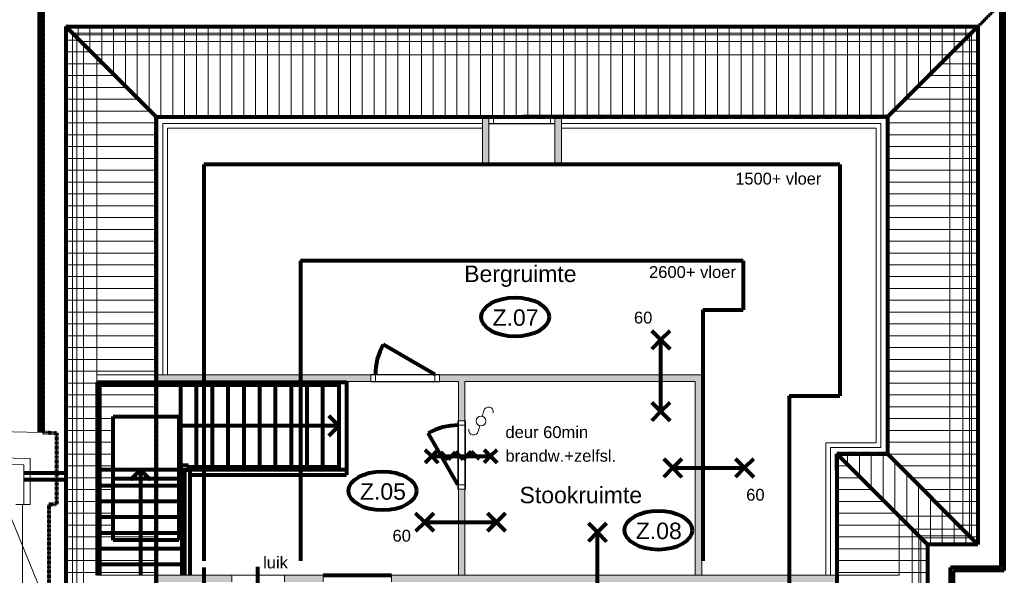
# Model space of a CAD drawing. Header units: millimetres. Extents: x -90830 to 24172, y -102460 to 73669.
# Tile 117 of 198: x -525 to 14445, y 14448 to 22902. Entities that reach past the tile are written whole.
import ezdxf

# ---------------------------------------------------------------- set-up
doc = ezdxf.new("R2010")
doc.units = ezdxf.units.MM
doc.linetypes.add('PUNKT2_S9', pattern=[0.001, 0, -0.001])
for name, color, linetype, lineweight in [('Algemeen', 253, 'Continuous', 9), ('Algemeen01', 253, 'Continuous', 80), ('D21-BUITENWANDEN', 253, 'Continuous', 9), ('Dakverdiepingsweergave', 253, 'PUNKT2_S9', 80), ('Standard', 253, 'Continuous', 9)]:
    doc.layers.add(name, color=color, linetype=linetype, lineweight=lineweight)
doc.styles.add('ARIAL', font='arial.ttf')

msp = doc.modelspace()

# ---------------------------------------------------------------- hatches: boundary and pattern name
at = {"layer": 'Standard'}
for points in [[(6610, 20698), (6610, 21424), (6510, 21424), (6510, 20698)], [(7710, 20698), (7710, 21424), (7610, 21424), (7610, 20698)], [(9745, 17498), (9745, 14448), (9845, 14448), (9845, 17498)]]:
    msp.add_hatch(color=256, dxfattribs=at).paths.add_polyline_path(points)
h = msp.add_hatch(color=256, dxfattribs=at)
h.paths.add_polyline_path([(6245, 17398), (9745, 17398), (9745, 17498), (6245, 17498)])
h.paths.add_polyline_path([(6145, 17398), (6145, 17498), (5855, 17498), (5855, 17398)])
h.paths.add_polyline_path([(4815, 17498), (1550, 17498), (1550, 17398), (4815, 17398)])
h = msp.add_hatch(color=256, dxfattribs=at)
h.paths.add_polyline_path([(6245, 14448), (6245, 15758), (6145, 15758), (6145, 14448)])
h.paths.add_polyline_path([(6245, 17498), (6145, 17498), (6145, 16798), (6245, 16798)])
h = msp.add_hatch(color=256, dxfattribs=at)
h.paths.add_polyline_path([(5129, 14348), (11901, 14348), (11901, 14448), (5129, 14448)])
h.paths.add_polyline_path([(3501, 14348), (4089, 14348), (4089, 14448), (3501, 14448)])
h.paths.add_polyline_path([(2701, 14348), (2701, 14448), (1550, 14448), (1550, 14348)])

# ---------------------------------------------------------------- linework, layer by layer
at = {"layer": 'Algemeen'}
msp.add_line((-1651, 17737), (44, 13618), dxfattribs=at)
at = {"layer": 'Algemeen01'}
for p, q in [((-225, 16621), (-225, 23199)), ((-175, 16620), (-175, 23149)), ((14395, 14569), (14395, 23149)), ((14445, 14519), (14445, 23199)), ((175, 22799), (14045, 22799)), ((175, 22799), (175, 11719)), ((175, 22799), (1550, 21424)), ((14045, 22799), (12670, 21424)), ((14045, 22799), (14045, 14919)), ((1550, 21424), (7130, 21424)), ((1550, 21424), (1550, 10919)), ((12670, 21424), (7130, 21424)), ((12670, 21424), (12670, 16294)), ((2276, 20698), (2276, 14668)), ((11944, 20698), (2276, 20698)), ((11944, 20698), (11944, 17179)), ((10477, 19231), (3743, 19231)), ((3743, 19231), (3743, 14668)), ((10477, 19231), (10477, 18487)), ((9861, 18487), (10477, 18487)), ((9861, 18487), (9861, 14668)), ((9224, 18030), (9086, 18168)), ((9224, 18030), (9363, 18168)), ((9224, 18030), (9086, 17891)), ((9224, 16938), (9224, 18030)), ((9224, 18030), (9363, 17891)), ((5788, 17505), (5003, 17958)), ((655, 17388), (2442, 17388)), ((655, 14448), (655, 17388)), ((2442, 17388), (4445, 17388)), ((4325, 17388), (4325, 16058)), ((4445, 17388), (4445, 15978)), ((695, 17348), (2453, 17348)), ((695, 14448), (695, 17348)), ((1925, 16118), (1925, 17348)), ((2165, 16098), (2165, 17348)), ((2405, 16098), (2405, 17348)), ((2453, 17348), (4325, 17348)), ((2645, 16098), (2645, 17348)), ((2885, 16098), (2885, 17348)), ((3125, 16098), (3125, 17348)), ((3365, 16098), (3365, 17348)), ((3605, 16098), (3605, 17348)), ((3845, 16098), (3845, 17348)), ((4085, 16098), (4085, 17348)), ((9224, 16938), (9086, 17077)), ((9224, 16938), (9363, 17077)), ((11174, 17179), (11174, 10683)), ((11174, 17179), (11944, 17179)), ((9224, 16938), (9086, 16799)), ((9224, 16938), (9363, 16799)), ((895, 16863), (1895, 16863)), ((895, 14983), (895, 16863)), ((1895, 16863), (1895, 14983)), ((4325, 16723), (4173, 16875)), ((2621, 16723), (1925, 16723)), ((4325, 16723), (2621, 16723)), ((4325, 16723), (4173, 16571)), ((6138, 15825), (5685, 16610)), ((5740, 16260), (5642, 16358)), ((5740, 16260), (5838, 16358)), ((5877, 16321), (5987, 16211)), ((5987, 16211), (6103, 16327)), ((6103, 16327), (6219, 16211)), ((6219, 16211), (6340, 16332)), ((6340, 16332), (6459, 16213)), ((6634, 16260), (6536, 16358)), ((6634, 16260), (6732, 16358)), ((5740, 16260), (5642, 16162)), ((5740, 16260), (5838, 16162)), ((5740, 16260), (6634, 16260)), ((6634, 16260), (6536, 16162)), ((6634, 16260), (6732, 16162)), ((9405, 16082), (9267, 16220)), ((9405, 16082), (9544, 16220)), ((10497, 16082), (10358, 16220)), ((10497, 16082), (10636, 16220)), ((11901, 16050), (11901, 16294)), ((11901, 16294), (12670, 16294)), ((13275, 14919), (11901, 16294)), ((11901, 16294), (11901, 16050)), ((14045, 14919), (12670, 16294)), ((1925, 16051), (695, 16051)), ((1310, 16051), (1158, 15899)), ((1310, 16051), (1310, 14448)), ((1310, 16051), (1462, 15899)), ((2039, 16118), (1925, 16118)), ((1925, 16118), (1925, 16051)), ((1925, 16051), (2039, 16051)), ((1945, 14448), (1945, 16051)), ((1985, 14611), (1985, 16051)), ((1985, 14448), (1985, 16051)), ((2039, 16051), (2039, 16118)), ((2039, 16098), (2788, 16098)), ((2039, 16058), (2735, 16058)), ((2039, 16058), (2799, 16058)), ((2065, 14448), (2065, 16051)), ((2788, 16098), (4325, 16098)), ((2799, 16058), (4205, 16058)), ((2799, 16058), (4445, 16058)), ((9405, 16082), (9267, 15943)), ((9405, 16082), (10497, 16082)), ((9405, 16082), (9544, 15943)), ((10497, 16082), (10358, 15943)), ((10497, 16082), (10636, 15943)), ((11901, 16050), (11901, 10919)), ((-465, 16005), (175, 16005)), ((-465, 15905), (175, 15905)), ((895, 15923), (1895, 15923)), ((2065, 15978), (4445, 15978)), ((1945, 15811), (695, 15811)), ((1945, 15571), (695, 15571)), ((1945, 15331), (695, 15331)), ((5633, 15257), (5494, 15396)), ((5633, 15257), (5771, 15396)), ((6724, 15257), (6586, 15396)), ((6724, 15257), (6863, 15396)), ((5633, 15257), (5494, 15119)), ((5633, 15257), (6724, 15257)), ((5633, 15257), (5771, 15119)), ((6724, 15257), (6586, 15119)), ((6724, 15257), (6863, 15119)), ((8259, 15103), (8121, 15242)), ((8259, 15103), (8398, 15242)), ((1945, 15091), (695, 15091)), ((1895, 14983), (895, 14983)), ((8259, 15103), (8121, 14965)), ((8259, 14011), (8259, 15103)), ((8259, 15103), (8398, 14965)), ((1945, 14851), (695, 14851)), ((14045, 14919), (13275, 14919)), ((13275, 14919), (13275, 11719)), ((1945, 14611), (655, 14611)), ((2276, 14568), (2276, 10683)), ((3089, 14575), (3089, 14171)), ((14395, 14569), (13625, 14569)), ((13625, 12119), (13625, 14569)), ((4089, 14448), (5129, 14448)), ((14445, 14519), (13675, 14519)), ((13675, 12119), (13675, 14519))]:
    msp.add_line(p, q, dxfattribs=at)
for centre, start, end in [((5788, 17505), 150, 180.4427), ((6138, 15825), 89.5573, 120)]:
    msp.add_arc(centre, 906, start, end, dxfattribs=at)
for centre in [(7007, 18379), (4991, 15733), (9185, 15134)]:
    msp.add_ellipse(centre, major_axis=(516, 0), ratio=0.573767, dxfattribs=at)
at = {"layer": 'D21-BUITENWANDEN'}
for p, q in [((-1055, 16643), (34, 16616)), ((34, 16616), (36, 15526)), ((-1065, 16243), (-365, 16226)), ((-365, 16226), (-364, 15526)), ((-1067, 16143), (-465, 16128)), ((-465, 16128), (-464, 15525)), ((-464, 15525), (-584, 15525)), ((-364, 15526), (-484, 15525)), ((-484, 15525), (-467, 2521)), ((36, 15526), (-84, 15526)), ((-84, 15526), (-67, 2522))]:
    msp.add_line(p, q, dxfattribs=at)
at = {"layer": 'Dakverdiepingsweergave'}
for p, q in [((-175, 23149), (-175, 16621)), ((14395, 23149), (12670, 21424)), ((12670, 21424), (14395, 23149)), ((14395, 14569), (14395, 23149)), ((1550, 10919), (1550, 21424)), ((1550, 21424), (12670, 21424)), ((12670, 21424), (12670, 16294)), ((-175, 16621), (34, 16616)), ((34, 16616), (36, 15526)), ((12670, 16294), (11901, 16294)), ((11901, 16294), (11901, 16050)), ((11901, 16050), (11901, 10919)), ((36, 15526), (-84, 15526)), ((-84, 15526), (-67, 2522)), ((13625, 12069), (13625, 14569)), ((13625, 14569), (14395, 14569))]:
    msp.add_line(p, q, dxfattribs=at)
at = {"layer": 'Standard'}
for p, q in [((175, 22799), (175, 11719)), ((275, 22799), (175, 22799)), ((202, 22772), (175, 22772)), ((182, 22791), (182, 22799)), ((13945, 22799), (275, 22799)), ((362, 22611), (362, 22799)), ((542, 22592), (542, 22799)), ((722, 22592), (722, 22799)), ((902, 22592), (902, 22799)), ((1082, 22592), (1082, 22799)), ((1262, 22592), (1262, 22799)), ((1442, 22592), (1442, 22799)), ((1622, 22592), (1622, 22799)), ((1802, 22592), (1802, 22799)), ((1982, 22592), (1982, 22799)), ((2162, 22592), (2162, 22799)), ((2342, 22592), (2342, 22799)), ((2522, 22592), (2522, 22799)), ((2702, 22592), (2702, 22799)), ((2882, 22592), (2882, 22799)), ((3062, 22592), (3062, 22799)), ((3242, 22592), (3242, 22799)), ((3422, 22592), (3422, 22799)), ((3602, 22592), (3602, 22799)), ((3782, 22592), (3782, 22799)), ((3962, 22592), (3962, 22799)), ((4142, 22592), (4142, 22799)), ((4322, 22592), (4322, 22799)), ((4502, 22592), (4502, 22799)), ((4682, 22592), (4682, 22799)), ((4862, 22592), (4862, 22799)), ((5042, 22592), (5042, 22799)), ((5222, 22592), (5222, 22799)), ((5402, 22592), (5402, 22799)), ((5582, 22592), (5582, 22799)), ((5762, 22592), (5762, 22799)), ((5942, 22592), (5942, 22799)), ((6122, 22592), (6122, 22799)), ((6302, 22592), (6302, 22799)), ((6482, 22592), (6482, 22799)), ((6662, 22592), (6662, 22799)), ((6842, 22592), (6842, 22799)), ((7022, 22592), (7022, 22799)), ((7202, 22592), (7202, 22799)), ((7382, 22592), (7382, 22799)), ((7562, 22592), (7562, 22799)), ((7742, 22592), (7742, 22799)), ((7922, 22592), (7922, 22799)), ((8102, 22592), (8102, 22799)), ((8282, 22592), (8282, 22799)), ((8462, 22592), (8462, 22799)), ((8642, 22592), (8642, 22799)), ((8822, 22592), (8822, 22799)), ((9002, 22592), (9002, 22799)), ((9182, 22592), (9182, 22799)), ((9362, 22592), (9362, 22799)), ((9542, 22592), (9542, 22799)), ((9722, 22592), (9722, 22799)), ((9902, 22592), (9902, 22799)), ((10082, 22592), (10082, 22799)), ((10262, 22592), (10262, 22799)), ((10442, 22592), (10442, 22799)), ((10622, 22592), (10622, 22799)), ((10802, 22592), (10802, 22799)), ((10982, 22592), (10982, 22799)), ((11162, 22592), (11162, 22799)), ((11342, 22592), (11342, 22799)), ((11522, 22592), (11522, 22799)), ((11702, 22592), (11702, 22799)), ((11882, 22592), (11882, 22799)), ((12062, 22592), (12062, 22799)), ((12242, 22592), (12242, 22799)), ((12422, 22592), (12422, 22799)), ((12602, 22592), (12602, 22799)), ((12782, 22592), (12782, 22799)), ((12962, 22592), (12962, 22799)), ((13142, 22592), (13142, 22799)), ((13322, 22592), (13322, 22799)), ((13502, 22592), (13502, 22799)), ((13682, 22592), (13682, 22799)), ((13862, 22616), (13862, 22799)), ((14045, 22799), (13945, 22799)), ((14042, 22772), (14018, 22772)), ((14042, 22796), (14042, 22799)), ((14045, 22772), (14043, 22772)), ((14045, 22299), (14045, 22799)), ((275, 11719), (275, 22699)), ((275, 22699), (13945, 22699)), ((275, 22699), (275, 11539)), ((305, 22699), (275, 22699)), ((13915, 22699), (305, 22699)), ((345, 22669), (345, 11539)), ((405, 22669), (345, 22669)), ((345, 22669), (405, 22669)), ((345, 11539), (345, 22669)), ((13815, 22669), (405, 22669)), ((405, 22669), (13815, 22669)), ((13915, 22669), (13815, 22669)), ((13815, 22669), (13915, 22669)), ((13945, 22699), (13915, 22699)), ((13915, 15049), (13915, 22669)), ((13915, 22669), (13915, 15049)), ((13945, 22699), (13945, 15019)), ((13945, 15019), (13945, 22699)), ((382, 22592), (175, 22592)), ((445, 11509), (445, 22569)), ((445, 22569), (605, 22569)), ((445, 22569), (445, 11509)), ((605, 22569), (445, 22569)), ((542, 22431), (542, 22591)), ((605, 22569), (13615, 22569)), ((13615, 22569), (605, 22569)), ((722, 22251), (722, 22591)), ((902, 22142), (902, 22591)), ((1082, 22142), (1082, 22591)), ((1262, 22142), (1262, 22591)), ((1442, 22142), (1442, 22591)), ((1622, 22142), (1622, 22591)), ((1802, 22142), (1802, 22591)), ((1982, 22142), (1982, 22591)), ((2162, 22142), (2162, 22591)), ((2342, 22142), (2342, 22591)), ((2522, 22142), (2522, 22591)), ((2702, 22142), (2702, 22591)), ((2882, 22142), (2882, 22591)), ((3062, 22142), (3062, 22591)), ((3242, 22142), (3242, 22591)), ((3422, 22142), (3422, 22591)), ((3602, 22142), (3602, 22591)), ((3782, 22142), (3782, 22591)), ((3962, 22142), (3962, 22591)), ((4142, 22142), (4142, 22591)), ((4322, 22142), (4322, 22591)), ((4502, 22142), (4502, 22591)), ((4682, 22142), (4682, 22591)), ((4862, 22142), (4862, 22591)), ((5042, 22142), (5042, 22591)), ((5222, 22142), (5222, 22591)), ((5402, 22142), (5402, 22591)), ((5582, 22142), (5582, 22591)), ((5762, 22142), (5762, 22591)), ((5942, 22142), (5942, 22591)), ((6122, 22142), (6122, 22591)), ((6302, 22142), (6302, 22591)), ((6482, 22142), (6482, 22591)), ((6662, 22142), (6662, 22591)), ((6842, 22142), (6842, 22591)), ((7022, 22142), (7022, 22591)), ((7202, 22142), (7202, 22591)), ((7382, 22142), (7382, 22591)), ((7562, 22142), (7562, 22591)), ((7742, 22142), (7742, 22591)), ((7922, 22142), (7922, 22591)), ((8102, 22142), (8102, 22591)), ((8282, 22142), (8282, 22591)), ((8462, 22142), (8462, 22591)), ((8642, 22142), (8642, 22591)), ((8822, 22142), (8822, 22591)), ((9002, 22142), (9002, 22591)), ((9182, 22142), (9182, 22591)), ((9362, 22142), (9362, 22591)), ((9542, 22142), (9542, 22591)), ((9722, 22142), (9722, 22591)), ((9902, 22142), (9902, 22591)), ((10082, 22142), (10082, 22591)), ((10262, 22142), (10262, 22591)), ((10442, 22142), (10442, 22591)), ((10622, 22142), (10622, 22591)), ((10802, 22142), (10802, 22591)), ((10982, 22142), (10982, 22591)), ((11162, 22142), (11162, 22591)), ((11342, 22142), (11342, 22591)), ((11522, 22142), (11522, 22591)), ((11702, 22142), (11702, 22591)), ((11882, 22142), (11882, 22591)), ((12062, 22142), (12062, 22591)), ((12242, 22142), (12242, 22591)), ((12422, 22142), (12422, 22591)), ((12602, 22142), (12602, 22591)), ((12782, 22142), (12782, 22591)), ((12962, 22142), (12962, 22591)), ((13142, 22142), (13142, 22591)), ((13322, 22142), (13322, 22591)), ((13502, 22256), (13502, 22591)), ((13615, 22569), (13815, 22569)), ((13815, 22569), (13615, 22569)), ((13682, 22436), (13682, 22591)), ((13815, 22569), (13815, 15149)), ((13815, 15149), (13815, 22569)), ((14042, 22592), (13838, 22592)), ((14045, 22592), (14043, 22592)), ((542, 22412), (175, 22412)), ((562, 22412), (543, 22412)), ((645, 22369), (13615, 22369)), ((645, 14448), (645, 22369)), ((13615, 22369), (13615, 15349)), ((14042, 22412), (13658, 22412)), ((14045, 22412), (14043, 22412)), ((542, 22232), (175, 22232)), ((742, 22232), (543, 22232)), ((13592, 22232), (13478, 22232)), ((14042, 22232), (13593, 22232)), ((14045, 22232), (14043, 22232)), ((14045, 14919), (14045, 22299)), ((14045, 22299), (14045, 22299)), ((542, 22052), (175, 22052)), ((922, 22052), (543, 22052)), ((902, 22071), (902, 22141)), ((1082, 21891), (1082, 22141)), ((1262, 21711), (1262, 22141)), ((1442, 21692), (1442, 22141)), ((1622, 21692), (1622, 22141)), ((1802, 21692), (1802, 22141)), ((1982, 21692), (1982, 22141)), ((2162, 21692), (2162, 22141)), ((2342, 21692), (2342, 22141)), ((2522, 21692), (2522, 22141)), ((2702, 21692), (2702, 22141)), ((2882, 21692), (2882, 22141)), ((3062, 21692), (3062, 22141)), ((3242, 21692), (3242, 22141)), ((3422, 21692), (3422, 22141)), ((3602, 21692), (3602, 22141)), ((3782, 21692), (3782, 22141)), ((3962, 21692), (3962, 22141)), ((4142, 21692), (4142, 22141)), ((4322, 21692), (4322, 22141)), ((4502, 21692), (4502, 22141)), ((4682, 21692), (4682, 22141)), ((4862, 21692), (4862, 22141)), ((5042, 21692), (5042, 22141)), ((5222, 21692), (5222, 22141)), ((5402, 21692), (5402, 22141)), ((5582, 21692), (5582, 22141)), ((5762, 21692), (5762, 22141)), ((5942, 21692), (5942, 22141)), ((6122, 21692), (6122, 22141)), ((6302, 21692), (6302, 22141)), ((6482, 21692), (6482, 22141)), ((6662, 21692), (6662, 22141)), ((6842, 21692), (6842, 22141)), ((7022, 21692), (7022, 22141)), ((7202, 21692), (7202, 22141)), ((7382, 21692), (7382, 22141)), ((7562, 21692), (7562, 22141)), ((7742, 21692), (7742, 22141)), ((7922, 21692), (7922, 22141)), ((8102, 21692), (8102, 22141)), ((8282, 21692), (8282, 22141)), ((8462, 21692), (8462, 22141)), ((8642, 21692), (8642, 22141)), ((8822, 21692), (8822, 22141)), ((9002, 21692), (9002, 22141)), ((9182, 21692), (9182, 22141)), ((9362, 21692), (9362, 22141)), ((9542, 21692), (9542, 22141)), ((9722, 21692), (9722, 22141)), ((9902, 21692), (9902, 22141)), ((10082, 21692), (10082, 22141)), ((10262, 21692), (10262, 22141)), ((10442, 21692), (10442, 22141)), ((10622, 21692), (10622, 22141)), ((10802, 21692), (10802, 22141)), ((10982, 21692), (10982, 22141)), ((11162, 21692), (11162, 22141)), ((11342, 21692), (11342, 22141)), ((11522, 21692), (11522, 22141)), ((11702, 21692), (11702, 22141)), ((11882, 21692), (11882, 22141)), ((12062, 21692), (12062, 22141)), ((12242, 21692), (12242, 22141)), ((12422, 21692), (12422, 22141)), ((12602, 21692), (12602, 22141)), ((12782, 21692), (12782, 22141)), ((12962, 21716), (12962, 22141)), ((13142, 21896), (13142, 22141)), ((13592, 22052), (13298, 22052)), ((13322, 22076), (13322, 22141)), ((14042, 22052), (13593, 22052)), ((14045, 22052), (14043, 22052)), ((542, 21872), (175, 21872)), ((992, 21872), (543, 21872)), ((1102, 21872), (993, 21872)), ((13142, 21872), (13118, 21872)), ((13592, 21872), (13143, 21872)), ((14042, 21872), (13593, 21872)), ((14045, 21872), (14043, 21872)), ((542, 21692), (175, 21692)), ((992, 21692), (543, 21692)), ((1282, 21692), (993, 21692)), ((1442, 21531), (1442, 21691)), ((1622, 21424), (1622, 21691)), ((1802, 21424), (1802, 21691)), ((1982, 21424), (1982, 21691)), ((2162, 21424), (2162, 21691)), ((2342, 21424), (2342, 21691)), ((2522, 21424), (2522, 21691)), ((2702, 21424), (2702, 21691)), ((2882, 21424), (2882, 21691)), ((3062, 21424), (3062, 21691)), ((3242, 21424), (3242, 21691)), ((3422, 21424), (3422, 21691)), ((3602, 21424), (3602, 21691)), ((3782, 21424), (3782, 21691)), ((3962, 21424), (3962, 21691)), ((4142, 21424), (4142, 21691)), ((4322, 21424), (4322, 21691)), ((4502, 21424), (4502, 21691)), ((4682, 21424), (4682, 21691)), ((4862, 21424), (4862, 21691)), ((5042, 21424), (5042, 21691)), ((5222, 21424), (5222, 21691)), ((5402, 21424), (5402, 21691)), ((5582, 21424), (5582, 21691)), ((5762, 21424), (5762, 21691)), ((5942, 21424), (5942, 21691)), ((6122, 21424), (6122, 21691)), ((6302, 21424), (6302, 21691)), ((6482, 21424), (6482, 21691)), ((6662, 21424), (6662, 21691)), ((6842, 21424), (6842, 21691)), ((7022, 21424), (7022, 21691)), ((7202, 21424), (7202, 21691)), ((7382, 21424), (7382, 21691)), ((7562, 21424), (7562, 21691)), ((7742, 21424), (7742, 21691)), ((7922, 21424), (7922, 21691)), ((8102, 21424), (8102, 21691)), ((8282, 21424), (8282, 21691)), ((8462, 21424), (8462, 21691)), ((8642, 21424), (8642, 21691)), ((8822, 21424), (8822, 21691)), ((9002, 21424), (9002, 21691)), ((9182, 21424), (9182, 21691)), ((9362, 21424), (9362, 21691)), ((9542, 21424), (9542, 21691)), ((9722, 21424), (9722, 21691)), ((9902, 21424), (9902, 21691)), ((10082, 21424), (10082, 21691)), ((10262, 21424), (10262, 21691)), ((10442, 21424), (10442, 21691)), ((10622, 21424), (10622, 21691)), ((10802, 21424), (10802, 21691)), ((10982, 21424), (10982, 21691)), ((11162, 21424), (11162, 21691)), ((11342, 21424), (11342, 21691)), ((11522, 21424), (11522, 21691)), ((11702, 21424), (11702, 21691)), ((11882, 21424), (11882, 21691)), ((12062, 21424), (12062, 21691)), ((12242, 21424), (12242, 21691)), ((12422, 21424), (12422, 21691)), ((12602, 21424), (12602, 21691)), ((12782, 21536), (12782, 21691)), ((13142, 21692), (12938, 21692)), ((13592, 21692), (13143, 21692)), ((14042, 21692), (13593, 21692)), ((14045, 21692), (14043, 21692)), ((542, 21512), (175, 21512)), ((992, 21512), (543, 21512)), ((1442, 21512), (993, 21512)), ((1462, 21512), (1443, 21512)), ((6610, 21424), (6510, 21424)), ((6510, 21424), (6510, 21324)), ((6610, 21431), (6677, 21431)), ((6610, 21317), (6610, 21431)), ((7610, 21431), (6610, 21431)), ((7610, 21424), (6610, 21424)), ((6610, 21424), (6610, 21324)), ((6610, 21324), (6610, 21424)), ((6677, 21431), (6677, 21317)), ((7610, 21431), (7543, 21431)), ((7543, 21431), (7543, 21317)), ((7610, 21317), (7610, 21431)), ((7610, 21324), (7610, 21424)), ((7610, 21424), (7610, 21324)), ((7710, 21424), (7610, 21424)), ((7710, 21324), (7710, 21424)), ((13142, 21512), (12758, 21512)), ((13592, 21512), (13143, 21512)), ((14042, 21512), (13593, 21512)), ((14045, 21512), (14043, 21512)), ((542, 21332), (175, 21332)), ((992, 21332), (543, 21332)), ((1442, 21332), (993, 21332)), ((1550, 21332), (1443, 21332)), ((1650, 21324), (1650, 17498)), ((1721, 21324), (1650, 21324)), ((6510, 21324), (1721, 21324)), ((6510, 21324), (6510, 21253)), ((6510, 21253), (6510, 21324)), ((6610, 21324), (7610, 21324)), ((6610, 20698), (6610, 21324)), ((6677, 21317), (6610, 21317)), ((7610, 21317), (6610, 21317)), ((7543, 21317), (7610, 21317)), ((7610, 21324), (7610, 20698)), ((7710, 21253), (7710, 21324)), ((12570, 21324), (7710, 21324)), ((7710, 21324), (7710, 21253)), ((12570, 21253), (12570, 21324)), ((12692, 21332), (12670, 21332)), ((13142, 21332), (12693, 21332)), ((13592, 21332), (13143, 21332)), ((14042, 21332), (13593, 21332)), ((14045, 21332), (14043, 21332)), ((542, 21152), (175, 21152)), ((992, 21152), (543, 21152)), ((1442, 21152), (993, 21152)), ((1550, 21152), (1443, 21152)), ((1721, 21253), (6510, 21253)), ((1721, 17498), (1721, 21253)), ((6510, 21253), (6510, 20698)), ((7710, 20698), (7710, 21253)), ((7710, 21253), (12499, 21253)), ((12499, 21253), (12499, 16465)), ((12570, 16465), (12570, 21253)), ((12692, 21152), (12670, 21152)), ((13142, 21152), (12693, 21152)), ((13592, 21152), (13143, 21152)), ((14042, 21152), (13593, 21152)), ((14045, 21152), (14043, 21152)), ((542, 20972), (175, 20972)), ((992, 20972), (543, 20972)), ((1442, 20972), (993, 20972)), ((1550, 20972), (1443, 20972)), ((12692, 20972), (12670, 20972)), ((13142, 20972), (12693, 20972)), ((13592, 20972), (13143, 20972)), ((14042, 20972), (13593, 20972)), ((14045, 20972), (14043, 20972)), ((542, 20792), (175, 20792)), ((992, 20792), (543, 20792)), ((1442, 20792), (993, 20792)), ((1550, 20792), (1443, 20792)), ((6510, 20698), (6610, 20698)), ((7610, 20698), (7710, 20698)), ((12692, 20792), (12670, 20792)), ((13142, 20792), (12693, 20792)), ((13592, 20792), (13143, 20792)), ((14042, 20792), (13593, 20792)), ((14045, 20792), (14043, 20792)), ((542, 20612), (175, 20612)), ((992, 20612), (543, 20612)), ((1442, 20612), (993, 20612)), ((1550, 20612), (1443, 20612)), ((12692, 20612), (12670, 20612)), ((13142, 20612), (12693, 20612)), ((13592, 20612), (13143, 20612)), ((14042, 20612), (13593, 20612)), ((14045, 20612), (14043, 20612)), ((542, 20432), (175, 20432)), ((992, 20432), (543, 20432)), ((1442, 20432), (993, 20432)), ((1550, 20432), (1443, 20432)), ((12692, 20432), (12670, 20432)), ((13142, 20432), (12693, 20432)), ((13592, 20432), (13143, 20432)), ((14042, 20432), (13593, 20432)), ((14045, 20432), (14043, 20432)), ((542, 20252), (175, 20252)), ((992, 20252), (543, 20252)), ((1442, 20252), (993, 20252)), ((1550, 20252), (1443, 20252)), ((12692, 20252), (12670, 20252)), ((13142, 20252), (12693, 20252)), ((13592, 20252), (13143, 20252)), ((14042, 20252), (13593, 20252)), ((14045, 20252), (14043, 20252)), ((542, 20072), (175, 20072)), ((992, 20072), (543, 20072)), ((1442, 20072), (993, 20072)), ((1550, 20072), (1443, 20072)), ((12692, 20072), (12670, 20072)), ((13142, 20072), (12693, 20072)), ((13592, 20072), (13143, 20072)), ((14042, 20072), (13593, 20072)), ((14045, 20072), (14043, 20072)), ((542, 19892), (175, 19892)), ((992, 19892), (543, 19892)), ((1442, 19892), (993, 19892)), ((1550, 19892), (1443, 19892)), ((12692, 19892), (12670, 19892)), ((13142, 19892), (12693, 19892)), ((13592, 19892), (13143, 19892)), ((14042, 19892), (13593, 19892)), ((14045, 19892), (14043, 19892)), ((542, 19712), (175, 19712)), ((992, 19712), (543, 19712)), ((1442, 19712), (993, 19712)), ((1550, 19712), (1443, 19712)), ((12692, 19712), (12670, 19712)), ((13142, 19712), (12693, 19712)), ((13592, 19712), (13143, 19712)), ((14042, 19712), (13593, 19712)), ((14045, 19712), (14043, 19712)), ((542, 19532), (175, 19532)), ((992, 19532), (543, 19532)), ((1442, 19532), (993, 19532)), ((1550, 19532), (1443, 19532)), ((12692, 19532), (12670, 19532)), ((13142, 19532), (12693, 19532)), ((13592, 19532), (13143, 19532)), ((14042, 19532), (13593, 19532)), ((14045, 19532), (14043, 19532)), ((542, 19352), (175, 19352)), ((992, 19352), (543, 19352)), ((1442, 19352), (993, 19352)), ((1550, 19352), (1443, 19352)), ((12692, 19352), (12670, 19352)), ((13142, 19352), (12693, 19352)), ((13592, 19352), (13143, 19352)), ((14042, 19352), (13593, 19352)), ((14045, 19352), (14043, 19352)), ((542, 19172), (175, 19172)), ((992, 19172), (543, 19172)), ((1442, 19172), (993, 19172)), ((1550, 19172), (1443, 19172)), ((12692, 19172), (12670, 19172)), ((13142, 19172), (12693, 19172)), ((13592, 19172), (13143, 19172)), ((14042, 19172), (13593, 19172)), ((14045, 19172), (14043, 19172)), ((542, 18992), (175, 18992)), ((992, 18992), (543, 18992)), ((1442, 18992), (993, 18992)), ((1550, 18992), (1443, 18992)), ((12692, 18992), (12670, 18992)), ((13142, 18992), (12693, 18992)), ((13592, 18992), (13143, 18992)), ((14042, 18992), (13593, 18992)), ((14045, 18992), (14043, 18992)), ((542, 18812), (175, 18812)), ((992, 18812), (543, 18812)), ((1442, 18812), (993, 18812)), ((1550, 18812), (1443, 18812)), ((12692, 18812), (12670, 18812)), ((13142, 18812), (12693, 18812)), ((13592, 18812), (13143, 18812)), ((14042, 18812), (13593, 18812)), ((14045, 18812), (14043, 18812)), ((542, 18632), (175, 18632)), ((992, 18632), (543, 18632)), ((1442, 18632), (993, 18632)), ((1550, 18632), (1443, 18632)), ((12692, 18632), (12670, 18632)), ((13142, 18632), (12693, 18632)), ((13592, 18632), (13143, 18632)), ((14042, 18632), (13593, 18632)), ((14045, 18632), (14043, 18632)), ((542, 18452), (175, 18452)), ((992, 18452), (543, 18452)), ((1442, 18452), (993, 18452)), ((1550, 18452), (1443, 18452)), ((12692, 18452), (12670, 18452)), ((13142, 18452), (12693, 18452)), ((13592, 18452), (13143, 18452)), ((14042, 18452), (13593, 18452)), ((14045, 18452), (14043, 18452)), ((542, 18272), (175, 18272)), ((992, 18272), (543, 18272)), ((1442, 18272), (993, 18272)), ((1550, 18272), (1443, 18272)), ((12692, 18272), (12670, 18272)), ((13142, 18272), (12693, 18272)), ((13592, 18272), (13143, 18272)), ((14042, 18272), (13593, 18272)), ((14045, 18272), (14043, 18272)), ((542, 18092), (175, 18092)), ((992, 18092), (543, 18092)), ((1442, 18092), (993, 18092)), ((1550, 18092), (1443, 18092)), ((12692, 18092), (12670, 18092)), ((13142, 18092), (12693, 18092)), ((13592, 18092), (13143, 18092)), ((14042, 18092), (13593, 18092)), ((14045, 18092), (14043, 18092)), ((542, 17912), (175, 17912)), ((992, 17912), (543, 17912)), ((1442, 17912), (993, 17912)), ((1550, 17912), (1443, 17912)), ((12692, 17912), (12670, 17912)), ((13142, 17912), (12693, 17912)), ((13592, 17912), (13143, 17912)), ((14042, 17912), (13593, 17912)), ((14045, 17912), (14043, 17912)), ((542, 17732), (175, 17732)), ((992, 17732), (543, 17732)), ((1442, 17732), (993, 17732)), ((1550, 17732), (1443, 17732)), ((12692, 17732), (12670, 17732)), ((13142, 17732), (12693, 17732)), ((13592, 17732), (13143, 17732)), ((14042, 17732), (13593, 17732)), ((14045, 17732), (14043, 17732)), ((542, 17552), (175, 17552)), ((992, 17552), (543, 17552)), ((1442, 17552), (993, 17552)), ((1550, 17552), (1443, 17552)), ((12692, 17552), (12670, 17552)), ((13142, 17552), (12693, 17552)), ((13592, 17552), (13143, 17552)), ((14042, 17552), (13593, 17552)), ((14045, 17552), (14043, 17552)), ((542, 17372), (175, 17372)), ((992, 17372), (543, 17372)), ((1550, 17498), (645, 17498)), ((645, 17498), (645, 17398)), ((645, 17398), (1550, 17398)), ((1442, 17372), (993, 17372)), ((1550, 17372), (1443, 17372)), ((1650, 17498), (1550, 17498)), ((1550, 17398), (4815, 17398)), ((1650, 17498), (1721, 17498)), ((1721, 17498), (1650, 17498)), ((4815, 17498), (1721, 17498)), ((4815, 17391), (4815, 17505)), ((4815, 17505), (4882, 17505)), ((5855, 17505), (4815, 17505)), ((4815, 17498), (4815, 17398)), ((5855, 17498), (4815, 17498)), ((4815, 17498), (4815, 17398)), ((4815, 17398), (5855, 17398)), ((4882, 17391), (4815, 17391)), ((5855, 17391), (4815, 17391)), ((4882, 17505), (4882, 17391)), ((5788, 17391), (5788, 17505)), ((5788, 17505), (5855, 17505)), ((5855, 17391), (5788, 17391)), ((5855, 17505), (5855, 17391)), ((5855, 17398), (5855, 17498)), ((5855, 17398), (5855, 17498)), ((6145, 17498), (5855, 17498)), ((5855, 17398), (6145, 17398)), ((6245, 17498), (6145, 17498)), ((6145, 17398), (6145, 16798)), ((9745, 17498), (6245, 17498)), ((6245, 16798), (6245, 17398)), ((6245, 17398), (9745, 17398)), ((9845, 17498), (9745, 17498)), ((9745, 17398), (9745, 14448)), ((9845, 14448), (9845, 17498)), ((12692, 17372), (12670, 17372)), ((13142, 17372), (12693, 17372)), ((13592, 17372), (13143, 17372)), ((14042, 17372), (13593, 17372)), ((14045, 17372), (14043, 17372)), ((542, 17192), (175, 17192)), ((992, 17192), (543, 17192)), ((1442, 17192), (993, 17192)), ((1550, 17192), (1443, 17192)), ((12692, 17192), (12670, 17192)), ((13142, 17192), (12693, 17192)), ((13592, 17192), (13143, 17192)), ((14042, 17192), (13593, 17192)), ((14045, 17192), (14043, 17192)), ((542, 17012), (175, 17012)), ((992, 17012), (543, 17012)), ((1442, 17012), (993, 17012)), ((1550, 17012), (1443, 17012)), ((6508, 16868), (6531, 16953)), ((12692, 17012), (12670, 17012)), ((13142, 17012), (12693, 17012)), ((13592, 17012), (13143, 17012)), ((14042, 17012), (13593, 17012)), ((14045, 17012), (14043, 17012)), ((542, 16832), (175, 16832)), ((895, 16832), (543, 16832)), ((6138, 16798), (6138, 16731)), ((6252, 16798), (6138, 16798)), ((6138, 16798), (6138, 15758)), ((6245, 16798), (6145, 16798)), ((6145, 16798), (6145, 15758)), ((6245, 16798), (6145, 16798)), ((6245, 15758), (6245, 16798)), ((6252, 16731), (6252, 16798)), ((6252, 16798), (6252, 15758)), ((12692, 16832), (12670, 16832)), ((13142, 16832), (12693, 16832)), ((13592, 16832), (13143, 16832)), ((14042, 16832), (13593, 16832)), ((14045, 16832), (14043, 16832)), ((542, 16652), (175, 16652)), ((895, 16652), (543, 16652)), ((6138, 16731), (6252, 16731)), ((6446, 16636), (6470, 16724)), ((12692, 16652), (12670, 16652)), ((13142, 16652), (12693, 16652)), ((13592, 16652), (13143, 16652)), ((14042, 16652), (13593, 16652)), ((14045, 16652), (14043, 16652)), ((542, 16472), (175, 16472)), ((895, 16472), (543, 16472)), ((12692, 16472), (12670, 16472)), ((13142, 16472), (12693, 16472)), ((13592, 16472), (13143, 16472)), ((14042, 16472), (13593, 16472)), ((14045, 16472), (14043, 16472)), ((12499, 16465), (11730, 16465)), ((11730, 16465), (11730, 16394)), ((11730, 16394), (11730, 14448)), ((11801, 14448), (11801, 16394)), ((11801, 16394), (12570, 16394)), ((12570, 16394), (12570, 16465)), ((542, 16292), (175, 16292)), ((895, 16292), (543, 16292)), ((11903, 16292), (11901, 16292)), ((12062, 16292), (12062, 16294)), ((12062, 16132), (12062, 16291)), ((12242, 16292), (12242, 16294)), ((12242, 15952), (12242, 16291)), ((12422, 16292), (12422, 16294)), ((12422, 15842), (12422, 16291)), ((12602, 16292), (12602, 16294)), ((12602, 15842), (12602, 16291)), ((12692, 16292), (12672, 16292)), ((13142, 16292), (12693, 16292)), ((12782, 15842), (12782, 16181)), ((13592, 16292), (13143, 16292)), ((14042, 16292), (13593, 16292)), ((14045, 16292), (14043, 16292)), ((542, 16112), (175, 16112)), ((895, 16112), (543, 16112)), ((12083, 16112), (11901, 16112)), ((13142, 16112), (12852, 16112)), ((13592, 16112), (13143, 16112)), ((14042, 16112), (13593, 16112)), ((14045, 16112), (14043, 16112)), ((542, 15932), (175, 15932)), ((895, 15932), (543, 15932)), ((12242, 15932), (11901, 15932)), ((12263, 15932), (12243, 15932)), ((12962, 15842), (12962, 16001)), ((13142, 15932), (13032, 15932)), ((13592, 15932), (13143, 15932)), ((14042, 15932), (13593, 15932)), ((14045, 15932), (14043, 15932)), ((542, 15752), (175, 15752)), ((895, 15752), (543, 15752)), ((6138, 15825), (6138, 15758)), ((6252, 15825), (6138, 15825)), ((6138, 15758), (6252, 15758)), ((6145, 15758), (6245, 15758)), ((6145, 15758), (6245, 15758)), ((6145, 15758), (6145, 14448)), ((6245, 14448), (6245, 15758)), ((6252, 15758), (6252, 15825)), ((12242, 15752), (11901, 15752)), ((12442, 15752), (12243, 15752)), ((12422, 15772), (12422, 15841)), ((12602, 15592), (12602, 15841)), ((12782, 15412), (12782, 15841)), ((12962, 15392), (12962, 15841)), ((13142, 15392), (13142, 15821)), ((13592, 15752), (13212, 15752)), ((14042, 15752), (13593, 15752)), ((14045, 15752), (14043, 15752)), ((542, 15572), (175, 15572)), ((895, 15572), (543, 15572)), ((12242, 15572), (11901, 15572)), ((12622, 15572), (12243, 15572)), ((13322, 15392), (13322, 15641)), ((13592, 15572), (13392, 15572)), ((14042, 15572), (13593, 15572)), ((14045, 15572), (14043, 15572)), ((13502, 15392), (13502, 15461)), ((542, 15392), (175, 15392)), ((895, 15392), (543, 15392)), ((12242, 15392), (11901, 15392)), ((12692, 15392), (12243, 15392)), ((12802, 15392), (12693, 15392)), ((13615, 15349), (12845, 15349)), ((12845, 15349), (12845, 15149)), ((12962, 15232), (12962, 15391)), ((13142, 15052), (13142, 15391)), ((13322, 14942), (13322, 15391)), ((13502, 14942), (13502, 15391)), ((13592, 15392), (13572, 15392)), ((14042, 15392), (13593, 15392)), ((13682, 14942), (13682, 15281)), ((14045, 15392), (14043, 15392)), ((542, 15212), (175, 15212)), ((895, 15212), (543, 15212)), ((12242, 15212), (11901, 15212)), ((12692, 15212), (12243, 15212)), ((12982, 15212), (12693, 15212)), ((12845, 15149), (12845, 14448)), ((13615, 15149), (13045, 15149)), ((13045, 15149), (13045, 15049)), ((13045, 15149), (13615, 15149)), ((13045, 15049), (13045, 15149)), ((13815, 15149), (13615, 15149)), ((13615, 15149), (13815, 15149)), ((14042, 15212), (13752, 15212)), ((14045, 15212), (14043, 15212)), ((542, 15032), (175, 15032)), ((992, 15032), (543, 15032)), ((1442, 15032), (993, 15032)), ((1550, 15032), (1443, 15032)), ((12242, 15032), (11901, 15032)), ((12692, 15032), (12243, 15032)), ((13142, 15032), (12693, 15032)), ((13045, 15049), (13045, 11489)), ((13045, 11489), (13045, 15049)), ((13162, 15032), (13143, 15032)), ((13145, 15019), (13145, 15049)), ((13145, 15049), (13815, 15049)), ((13815, 15049), (13145, 15049)), ((13145, 15049), (13145, 15019)), ((13145, 11589), (13145, 15019)), ((13145, 15019), (13145, 11589)), ((13945, 15019), (13175, 15019)), ((13175, 15019), (13175, 14919)), ((13175, 11619), (13175, 15019)), ((13175, 15019), (13915, 15019)), ((13815, 15049), (13915, 15049)), ((13915, 15049), (13815, 15049)), ((13862, 14942), (13862, 15101)), ((13915, 15019), (13945, 15019)), ((14042, 15032), (13932, 15032)), ((14045, 15032), (14043, 15032)), ((542, 14852), (175, 14852)), ((992, 14852), (543, 14852)), ((1442, 14852), (993, 14852)), ((1550, 14852), (1443, 14852)), ((12242, 14852), (11901, 14852)), ((12692, 14852), (12243, 14852)), ((13142, 14852), (12693, 14852)), ((13275, 14852), (13143, 14852)), ((13175, 14919), (13175, 11619)), ((13275, 14919), (13945, 14919)), ((13275, 11719), (13275, 14919)), ((13322, 14919), (13322, 14941)), ((13502, 14919), (13502, 14941)), ((13682, 14919), (13682, 14941)), ((13862, 14919), (13862, 14941)), ((13945, 14919), (14045, 14919)), ((14042, 14919), (14042, 14921)), ((542, 14672), (175, 14672)), ((992, 14672), (543, 14672)), ((1442, 14672), (993, 14672)), ((1550, 14672), (1443, 14672)), ((12242, 14672), (11901, 14672)), ((12692, 14672), (12243, 14672)), ((13142, 14672), (12693, 14672)), ((13275, 14672), (13143, 14672)), ((542, 14492), (175, 14492)), ((992, 14492), (543, 14492)), ((1550, 14448), (645, 14448)), ((1442, 14492), (993, 14492)), ((1550, 14492), (1443, 14492)), ((2701, 14448), (1550, 14448)), ((3501, 14448), (2701, 14448)), ((2701, 14448), (2701, 14348)), ((2701, 14448), (2701, 14348)), ((3501, 14348), (3501, 14448)), ((4089, 14448), (3501, 14448)), ((3501, 14348), (3501, 14448)), ((4089, 14448), (4089, 14348)), ((11901, 14448), (5129, 14448)), ((5129, 14348), (5129, 14448)), ((6145, 14448), (6245, 14448)), ((9745, 14448), (9845, 14448)), ((11730, 14448), (11801, 14448)), ((12242, 14492), (11901, 14492)), ((12845, 14448), (11901, 14448)), ((12692, 14492), (12243, 14492)), ((13142, 14492), (12693, 14492)), ((13275, 14492), (13143, 14492))]:
    msp.add_line(p, q, dxfattribs=at)
msp.add_circle((6489, 16796), 74.1, dxfattribs=at)
for centre, start, end in [((6603, 16934), 349.3052, 165.1617), ((6375, 16658), 169.3052, 345.1617)]:
    msp.add_arc(centre, 74.1, start, end, dxfattribs=at)

# ---------------------------------------------------------------- texts
at = {"layer": 'Algemeen', "attachment_point": 7, "style": 'ARIAL'}
for s, insert, char_height, width in [('\\W0.99;1500+\\~vloer', (10355, 20391), 180, 1418.51), ('\\W1.00;2600+\\~vloer', (9043, 18970), 180, 1419.45), ('\\W1.00;Bergruimte', (6233, 18835), 250, 1842.14), ('\\W1.00;Z.07', (6664, 18241), 250, 824.64), ('\\W1.00;60', (8814, 18277), 180, 371.98), ('\\W1.00;deur\\~60min\\~', (6860, 16534), 180, 1425.39), ('\\W1.00;brandw.+zelfsl.', (6860, 16174), 180, 1782.36), ('\\W1.00;Z.05', (4648, 15595), 250, 824.64), ('\\W1.00;Stookruimte', (7075, 15541), 250, 1996.19), ('\\W1.00;60', (10521, 15581), 180, 371.98), ('\\W1.00;60', (5143, 14958), 180, 371.98), ('\\W1.00;Z.08', (8842, 14996), 250, 824.64), ('\\W1.00;luik', (3175, 14551), 180, 471.33)]:
    msp.add_mtext(s, dxfattribs=dict(at, insert=insert, char_height=char_height, width=width))

doc.saveas('drawing.dxf')
